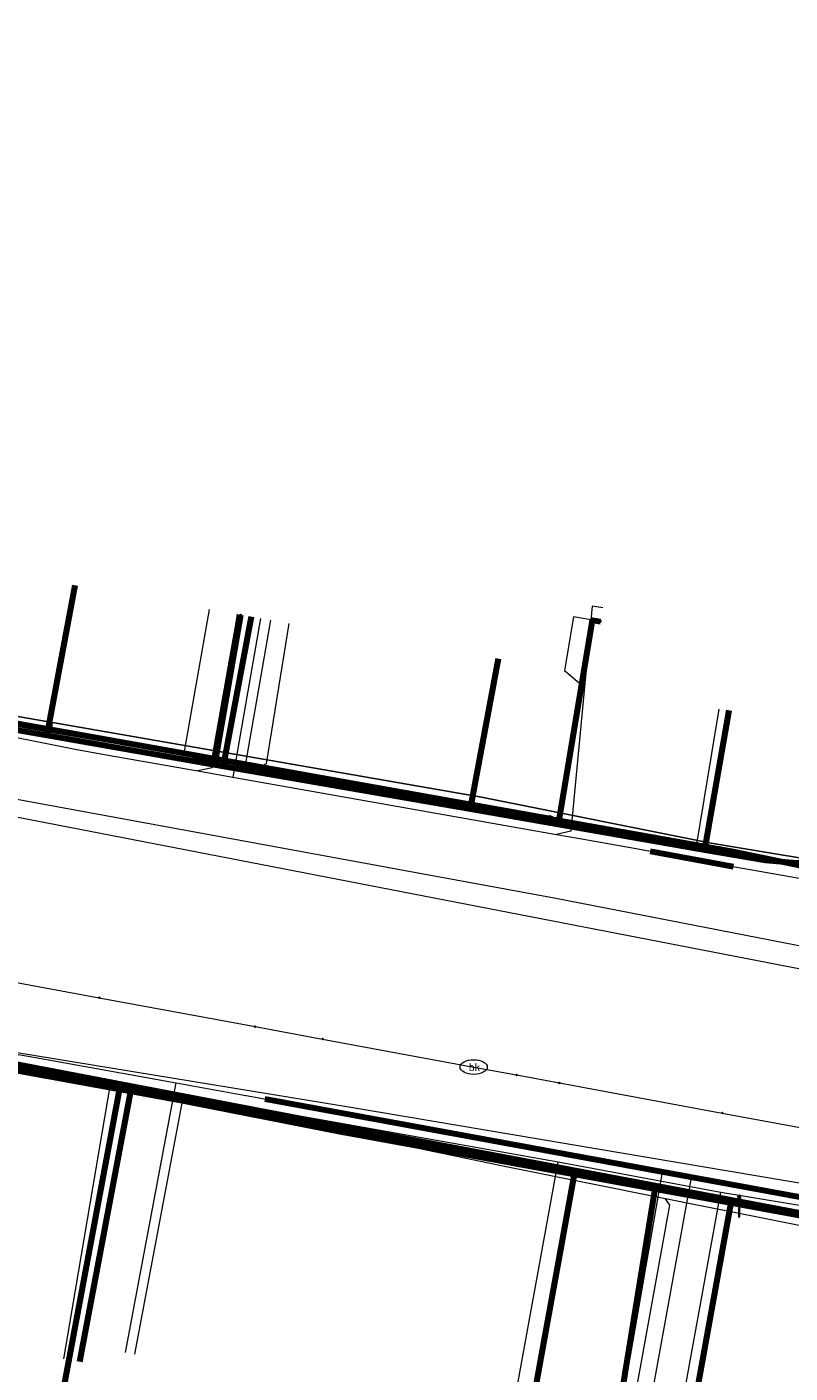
# Model space of a CAD drawing. Extents: x 152558 to 154479, y 462974 to 463683.
# Tile 150 of 256: x 153359 to 153387, y 463285 to 463335. Entities that reach past the tile are written whole.
import ezdxf
from ezdxf.enums import TextEntityAlignment as Align
from ezdxf.lldxf.tags import DXFTag

# ---------------------------------------------------------------- set-up
doc = ezdxf.new("R2010")
doc.units = 0
doc.header["$LTSCALE"] = 0.2
doc.layers.get('0').update_dxf_attribs({"linetype": 'CONTINUOUS'})
for name, color, linetype, lineweight in [('B-RO-KL-DATA_COAXIAAL_7_ZIGGO BV-G', 90, 'KL-DATA-N', 18), ('B-RO-KL-DATA_HULPSTUK_KPN BV-S', 90, 'CONTINUOUS', 25), ('B-RO-KL-DATA_KABELBED_KPN BV-G', 90, 'CONTINUOUS', 100), ('B-RO-KL-DATA_KABELBED_ZIGGO BV-G', 90, 'CONTINUOUS', 100), ('B-RO-KL-DATA_REGGEFIBER OPERATOR BV-G', 90, 'KL-DATA-N', 18), ('B-RO-KL-DATA_STEDIN NETBEHEER BV-G', 90, 'KL-DATA-N', 18), ('B-RO-KL-ET_LS_400 V_STEDIN NETBEHEER BV-G', 190, 'KL-LS-N', 18), ('B-RO-KL-ET_LS_GEMEENTE AMERSFOORT-S', 190, 'CONTINUOUS', 25), ('B-RO-KL-ET_MS_10 KV_STEDIN NETBEHEER BV-G', 130, 'KL-MS-N', 18), ('B-RO-KL-GAS_HD_STAAL_114_8 BAR_STEDIN NETBEHEER BV-G', 30, 'KL-GAS-HD-N', 18), ('B-RO-KL-GAS_LD_KOPER_22_0.1 BAR_STEDIN NETBEHEER BV-G', 50, 'KL-GAS-LD-N', 18), ('B-RO-KL-GAS_LD_MANTELBUIS_ASBESTCEMENT_180_STEDIN NETBEHEER BV-G', 50, 'CONTINUOUS', 100), ('B-RO-KL-GAS_LD_PE_32_0.1 BAR_STEDIN NETBEHEER BV-G', 50, 'KL-GAS-LD-N', 18), ('B-RO-KL-GAS_LD_PE_40_0.1 BAR_STEDIN NETBEHEER BV-G', 50, 'KL-GAS-LD-N', 18), ('B-RO-KL-GAS_LD_PVC_110_0.1 BAR_STEDIN NETBEHEER BV-G', 50, 'KL-GAS-LD-N', 18), ('B-RO-KL-WATER_100_VITENS-G', 170, 'KL-WATER-N', 18), ('B-RO-KL-WATER_HULPSTUK_VITENS-S', 170, 'CONTINUOUS', 25), ('B-RO-KL-WATER_VITENS-S', 170, 'CONTINUOUS', 25)]:
    doc.layers.add(name, color=color, linetype=linetype, lineweight=lineweight)
doc.styles.add('NLCS-ISO', font='NLCS-ISO.ttf')
tags = doc.linetypes.add('KL-DATA-N', pattern='A,4,-1,[101,NLCS.SHX,S=0.5,R=0,X=0,Y=0],-1,4,-1,["D",Standard,S=1,R=0,X=-0.25,Y=-0.5],-1.5', length=12.5).pattern_tags.tags
tags[18] = DXFTag(74, 10)
tags = doc.linetypes.add('KL-GAS-HD-N', pattern='A,4,-1,[69,NLCS.SHX,S=0.5,R=0,X=0,Y=0],-1,4,-1,["H",Standard,S=1,R=0,X=0,Y=-0.5],-2', length=13).pattern_tags.tags
tags[18] = DXFTag(74, 10)
tags = doc.linetypes.add('KL-GAS-LD-N', pattern='A,4,-1,[69,NLCS.SHX,S=0.5,R=0,X=0,Y=0],-1,4,-1,["L",Standard,S=1,R=0,X=0.25,Y=-0.5],-2', length=13).pattern_tags.tags
tags[18] = DXFTag(74, 10)
tags = doc.linetypes.add('KL-LS-N', pattern='A,4,-1,[103,NLCS.SHX,S=0.75,R=0,X=0,Y=0],-1,4,-1,["L",Standard,S=1,R=0,X=0,Y=-0.5],-2', length=13).pattern_tags.tags
tags[18] = DXFTag(74, 10)
tags = doc.linetypes.add('KL-MS-N', pattern='A,4,-1,[103,NLCS.SHX,S=0.75,R=0,X=0,Y=0],-1,4,-1,["M",Standard,S=1,R=0,X=0,Y=-0.5],-2', length=13).pattern_tags.tags
tags[18] = DXFTag(74, 10)
doc.linetypes.add('KL-WATER-N', pattern='A,7,-0.5,[168,NLCS.SHX,S=0.75,R=0,X=0.75,Y=0],-2', length=9.5)

# ---------------------------------------------------------------- blocks, each defined once
blk = doc.blocks.new('SKL-WATER_BRANDKRAAN_BRANDPUT-SO')
at = {"color": 0, "linetype": 'ByBlock', "lineweight": 18}
blk.add_ellipse((0, 0), major_axis=(2.5, 0), ratio=0.54, dxfattribs=at)
at = {"color": 0, "linetype": 'ByBlock', "lineweight": 18, "style": 'NLCS-ISO'}
blk.add_text('bk', height=1.5, dxfattribs=at).set_placement((0.16, 0), align=Align.MIDDLE_CENTER)
blk = doc.blocks.new('SKL-WTB_HULP_OVERIG-SO')
at = {"color": 0, "linetype": 'ByBlock', "lineweight": 18}
for points in [[(-0.14, 0.14), (0.14, -0.14)], [(0.14, 0.14), (-0.14, -0.14)]]:
    blk.add_lwpolyline(points, dxfattribs=at)
at = {"color": 0, "linetype": 'ByBlock', "lineweight": 18, "style": 'NLCS-ISO', "flags": 1}
for tag, p in [('TYPE', (1.5, 0)), ('OMSCHRIJVING', (1.5, -3)), ('LABEL', (1.5, -1.5))]:
    blk.add_attdef(tag, p, '', height=1, dxfattribs=at)
blk = doc.blocks.new('SKL-WTB_HULP_MOF-SO')
at = {"linetype": 'ByBlock', "lineweight": 18}
h = blk.add_hatch(color=0, dxfattribs=at)
h.dxf.hatch_style = 1
h.paths.add_polyline_path([(-0.5625, 0, 1), (0.5625, 0, 1)])
at = {"color": 0, "linetype": 'ByBlock', "lineweight": 18}
blk.add_circle((0, 0), 0.5625, dxfattribs=at)
at = {"color": 0, "linetype": 'ByBlock', "lineweight": 18, "style": 'NLCS-ISO', "flags": 1}
for tag, p in [('TYPE', (1.5, 0)), ('OMSCHRIJVING', (1.5, -3)), ('LABEL', (1.5, -1.5))]:
    blk.add_attdef(tag, p, '', height=1, dxfattribs=at)
blk = doc.blocks.new('SKL-ET_LS_MAST-SO')
for p, q in [((-0.05, 2.07), (0.05, 2.07)), ((-0.05, -2), (0.05, -2))]:
    blk.add_line(p, q)
for points in [[(-0.18, 1.76), (-0.22, 1.76), (-0.22, 1.84), (-0.18, 1.84), (-0.18, 1.79)], [(-0.18, 1.49), (-0.22, 1.49), (-0.22, 1.57), (-0.18, 1.57), (-0.18, 1.52)], [(-0.18, 1.79), (-0.05, 1.79)], [(-0.18, 1.76), (-0.05, 1.76)], [(-0.18, 1.52), (-0.05, 1.52)], [(-0.18, 1.49), (-0.05, 1.49)], [(-0.05, -2), (-0.05, 2.07)], [(0.05, -2), (0.05, 2.07)], [(0.18, 1.92), (0.05, 1.92)], [(0.18, 1.89), (0.05, 1.89)], [(0.18, 1.66), (0.05, 1.66)], [(0.18, 1.63), (0.05, 1.63)], [(0.18, 1.39), (0.05, 1.39)], [(0.18, 1.36), (0.05, 1.36)], [(0.18, 1.89), (0.22, 1.89), (0.22, 1.97), (0.18, 1.97), (0.18, 1.92)], [(0.18, 1.63), (0.22, 1.63), (0.22, 1.71), (0.18, 1.71), (0.18, 1.66)], [(0.18, 1.36), (0.22, 1.36), (0.22, 1.44), (0.18, 1.44), (0.18, 1.39)]]:
    blk.add_lwpolyline(points)

msp = doc.modelspace()

# ---------------------------------------------------------------- linework, layer by layer
at = {"layer": 'B-RO-KL-DATA_COAXIAAL_7_ZIGGO BV-G', "flags": 128}
for points in [[(153354.024, 463315.122), (153352.992, 463309.619), (153359.279, 463308.526), (153365.763, 463307.398), (153374.823, 463305.823), (153383.433, 463304.326), (153385.664, 463303.938), (153386.812, 463303.85), (153387.957, 463303.984), (153389.055, 463304.334), (153390.066, 463304.888), (153390.25, 463305.041), (153390.952, 463305.625), (153391.681, 463306.518), (153392.226, 463307.534), (153392.567, 463308.635), (153392.757, 463309.554), (153398.681, 463305.928), (153398.718, 463306.125), (153399.164, 463308.558), (153399.615, 463311.013), (153399.651, 463311.198), (153400.426, 463311.049)], [(153360.309, 463314.019), (153359.279, 463308.526), (153365.763, 463307.398), (153374.823, 463305.823), (153383.433, 463304.326), (153385.664, 463303.938), (153386.812, 463303.85), (153387.957, 463303.984), (153389.055, 463304.334), (153390.066, 463304.888), (153390.25, 463305.041), (153390.952, 463305.625), (153391.681, 463306.518), (153392.226, 463307.534), (153392.567, 463308.635), (153392.757, 463309.554), (153398.681, 463305.928), (153398.718, 463306.125), (153399.164, 463308.558), (153399.615, 463311.013), (153399.651, 463311.198), (153400.426, 463311.049)], [(153400.805, 463313.025), (153400.039, 463313.172), (153399.675, 463311.32), (153399.651, 463311.198), (153399.615, 463311.013), (153399.164, 463308.558), (153398.718, 463306.125), (153398.681, 463305.928), (153392.757, 463309.554), (153392.567, 463308.635), (153392.226, 463307.534), (153391.681, 463306.518), (153390.952, 463305.625), (153390.25, 463305.041), (153387.872, 463290.826), (153384.428, 463291.452), (153378.673, 463292.499), (153366.317, 463294.745), (153362.362, 463295.464), (153360.491, 463285.541)], [(153366.79, 463312.877), (153365.763, 463307.398), (153374.823, 463305.823), (153383.433, 463304.326), (153385.664, 463303.938), (153386.812, 463303.85), (153387.957, 463303.984), (153389.055, 463304.334), (153390.066, 463304.888), (153390.25, 463305.041), (153390.952, 463305.625), (153391.681, 463306.518), (153392.226, 463307.534), (153392.567, 463308.635), (153392.757, 463309.554), (153398.681, 463305.928), (153398.718, 463306.125), (153399.164, 463308.558), (153399.615, 463311.013), (153399.651, 463311.198), (153400.426, 463311.049)], [(153374.44, 463282.613), (153374.647, 463283.755), (153377.008, 463283.327), (153378.673, 463292.499), (153384.428, 463291.452), (153387.872, 463290.826), (153390.25, 463305.041), (153390.952, 463305.625), (153391.681, 463306.518), (153392.226, 463307.534), (153392.567, 463308.635), (153392.757, 463309.554), (153398.681, 463305.928), (153398.718, 463306.125), (153399.164, 463308.558), (153399.615, 463311.013), (153399.651, 463311.198), (153399.675, 463311.32), (153400.039, 463313.172), (153400.805, 463313.025)], [(153382.555, 463281.131), (153383.345, 463285.486), (153384.428, 463291.452), (153387.872, 463290.826), (153390.25, 463305.041), (153390.952, 463305.625), (153391.681, 463306.518), (153392.226, 463307.534), (153392.567, 463308.635), (153392.757, 463309.554), (153398.681, 463305.928), (153398.718, 463306.125), (153399.164, 463308.558), (153399.615, 463311.013), (153399.651, 463311.198), (153399.675, 463311.32), (153400.039, 463313.172), (153400.805, 463313.025)], [(153375.855, 463311.33), (153374.823, 463305.823), (153383.433, 463304.326), (153385.664, 463303.938), (153386.812, 463303.85), (153387.957, 463303.984), (153389.055, 463304.334), (153390.066, 463304.888), (153390.25, 463305.041), (153390.952, 463305.625), (153391.681, 463306.518), (153392.226, 463307.534), (153392.567, 463308.635), (153392.757, 463309.554), (153398.681, 463305.928), (153398.718, 463306.125), (153399.164, 463308.558), (153399.615, 463311.013), (153399.651, 463311.198), (153400.426, 463311.049)], [(153384.323, 463309.432), (153383.433, 463304.326), (153385.664, 463303.938), (153386.812, 463303.85), (153387.957, 463303.984), (153389.055, 463304.334), (153390.066, 463304.888), (153390.25, 463305.041), (153390.952, 463305.625), (153391.681, 463306.518), (153392.226, 463307.534), (153392.567, 463308.635), (153392.757, 463309.554), (153398.681, 463305.928), (153398.718, 463306.125), (153399.164, 463308.558), (153399.615, 463311.013), (153399.651, 463311.198), (153400.426, 463311.049)]]:
    msp.add_lwpolyline(points, dxfattribs=at)
at = {"layer": 'B-RO-KL-DATA_KABELBED_KPN BV-G', "flags": 128}
for points in [[(153256.343, 463314.813), (153262.758, 463313.693), (153262.941, 463313.66), (153266.668, 463312.992), (153272.2, 463312.001), (153310.602, 463305.124), (153329.739, 463301.956), (153330.597, 463301.814), (153340.291, 463299.87), (153347.937, 463298.41), (153370.213, 463294.157), (153388.166, 463290.772)], [(153365.494, 463307.658), (153366.412, 463312.943)], [(153377.751, 463305.468), (153377.754, 463305.467), (153378.096, 463305.402), (153378.097, 463305.406), (153379.317, 463312.756), (153379.613, 463312.707)], [(153346.095, 463311.119), (153346.096, 463311.119), (153347.638, 463310.849), (153365.494, 463307.658), (153377.751, 463305.468), (153377.754, 463305.467), (153378.097, 463305.406), (153384.426, 463304.275), (153402.325, 463300.582), (153418.41, 463298.254), (153427.7, 463296.909), (153428.614, 463296.732), (153475.07, 463287.734), (153475.159, 463287.717)], [(153353.244, 463297.276), (153361.832, 463295.595), (153370.176, 463293.961), (153381.61, 463291.88), (153389.907, 463290.37), (153389.91, 463290.369), (153399.458, 463288.632), (153401.64, 463288.235), (153402.874, 463288.01), (153422.416, 463284.453), (153436.933, 463281.811), (153442.739, 463280.695), (153446.524, 463279.967), (153447.819, 463279.718), (153451.257, 463279.057), (153454.462, 463278.441), (153454.895, 463278.358), (153465.669, 463276.286), (153469.909, 463275.629), (153475.745, 463274.724)], [(153361.832, 463295.595), (153361.955, 463295.568), (153359.097, 463280.308), (153359.392, 463280.253)], [(153381.61, 463291.88), (153380.043, 463282.235)]]:
    msp.add_lwpolyline(points, dxfattribs=at)
at = {"layer": 'B-RO-KL-DATA_KABELBED_ZIGGO BV-G', "flags": 128}
for points in [[(153354.024, 463315.122), (153352.992, 463309.619), (153359.279, 463308.526)], [(153360.309, 463314.019), (153359.279, 463308.526)], [(153366.79, 463312.877), (153365.763, 463307.398)], [(153375.855, 463311.33), (153374.823, 463305.823)], [(153384.323, 463309.432), (153383.433, 463304.326)], [(153359.279, 463308.526), (153365.763, 463307.398)], [(153365.763, 463307.398), (153374.823, 463305.823)], [(153374.823, 463305.823), (153383.433, 463304.326)], [(153383.433, 463304.326), (153385.664, 463303.938), (153386.812, 463303.85), (153387.957, 463303.984), (153389.055, 463304.334), (153390.25, 463305.041)], [(153356.286, 463296.569), (153362.362, 463295.464)], [(153360.491, 463285.541), (153362.362, 463295.464)], [(153362.362, 463295.464), (153366.317, 463294.745)], [(153366.317, 463294.745), (153378.673, 463292.499)], [(153374.44, 463282.613), (153374.647, 463283.755), (153377.008, 463283.327), (153378.673, 463292.499)], [(153378.673, 463292.499), (153384.428, 463291.452)], [(153383.345, 463285.486), (153384.428, 463291.452)], [(153384.428, 463291.452), (153387.872, 463290.826)], [(153382.555, 463281.131), (153383.345, 463285.486)]]:
    msp.add_lwpolyline(points, dxfattribs=at)
at = {"layer": 'B-RO-KL-DATA_REGGEFIBER OPERATOR BV-G', "flags": 128}
for points in [[(153392.967, 463310.032), (153393.36, 463309.953), (153392.372, 463306.945), (153388.518, 463303.56), (153383.146, 463304.53), (153382.086, 463304.732), (153381.82, 463304.614), (153366.547, 463307.284), (153364.314, 463307.795), (153354.976, 463309.561), (153352.399, 463309.965), (153342.985, 463311.501), (153335.363, 463312.786), (153333.477, 463313.4), (153332.67, 463313.491), (153323.489, 463315.178), (153310.916, 463317.869), (153302.599, 463319.011), (153292.076, 463320.906), (153282.729, 463322.637), (153282.631, 463323.21), (153280.618, 463323.593), (153280.6, 463323.628)], [(153364.314, 463307.795), (153365.254, 463313.146)], [(153366.547, 463307.284), (153367.506, 463312.751)], [(153383.146, 463304.53), (153388.518, 463303.56), (153392.372, 463306.945), (153393.36, 463309.953)], [(153354.976, 463309.561), (153364.314, 463307.795)], [(153383.146, 463304.53), (153383.976, 463309.485)], [(153364.314, 463307.795), (153366.547, 463307.284)], [(153366.547, 463307.284), (153381.82, 463304.614), (153382.086, 463304.732), (153383.146, 463304.53)], [(153359.901, 463285.644), (153361.627, 463295.796), (153378.053, 463292.874)], [(153376.235, 463282.858), (153378.053, 463292.874)], [(153378.053, 463292.874), (153384.033, 463291.762)], [(153382.22, 463281.782), (153384.033, 463291.762)], [(153384.033, 463291.762), (153389.298, 463290.885)]]:
    msp.add_lwpolyline(points, dxfattribs=at)
at = {"layer": 'B-RO-KL-DATA_STEDIN NETBEHEER BV-G', "flags": 128}
msp.add_lwpolyline([(153345.19, 463311.536), (153349.211, 463310.785), (153375.238, 463306.258), (153383.678, 463304.567), (153389.267, 463303.64), (153402.355, 463300.679), (153416.554, 463298.008), (153439.985, 463293.52), (153434.169, 463265.325), (153432.961, 463259.751), (153431.109, 463248.21), (153424.99, 463249.287), (153424.886, 463248.696)], dxfattribs=at)
at = {"layer": 'B-RO-KL-ET_LS_400 V_STEDIN NETBEHEER BV-G', "flags": 128}
for points in [[(153366.269, 463312.968), (153366.218, 463312.673)], [(153379.613, 463312.707), (153378.627, 463312.873), (153378.296, 463310.9), (153378.994, 463310.321), (153378.171, 463305.411)], [(153476.053, 463287.382), (153429.514, 463295.682), (153423.529, 463296.749), (153420.53, 463297.284), (153412.841, 463298.467), (153410.626, 463298.808), (153409.129, 463299.038), (153405.513, 463299.595), (153404.341, 463300.42), (153402.373, 463300.778), (153389.978, 463303.196), (153387.522, 463303.687), (153383.661, 463304.468), (153380.624, 463304.99), (153378.171, 463305.411), (153370.577, 463306.715), (153367.102, 463307.312), (153365.331, 463307.617), (153363.611, 463307.912), (153356.645, 463309.108), (153354.883, 463309.411), (153352.477, 463309.824), (153346.366, 463310.873), (153346.081, 463310.955), (153345.816, 463311.088), (153345.58, 463311.269), (153345.384, 463311.492), (153345.294, 463311.644), (153345.256, 463311.708), (153345.133, 463312.027), (153345.087, 463312.32), (153345.099, 463312.616)], [(153366.218, 463312.673), (153365.331, 463307.617)], [(153368.166, 463312.635), (153367.331, 463307.476), (153367.102, 463307.312)], [(153514.351, 463278.158), (153496.257, 463280.977), (153403.611, 463297.551), (153377.908, 463302.549), (153344.38, 463308.709), (153344.893, 463311.503)], [(153499.1, 463271.548), (153498.263, 463271.704), (153493.562, 463273.801), (153492.077, 463275.146), (153488.731, 463275.751), (153485.887, 463274.638), (153479.16, 463273.96), (153475.696, 463274.586), (153472.274, 463275.098), (153465.631, 463276.09), (153459.038, 463277.334), (153449.293, 463279.174), (153437.667, 463281.369), (153430.429, 463282.701), (153419.434, 463284.721), (153414, 463285.72), (153404.17, 463287.438), (153402.221, 463287.778), (153400.94, 463288.001), (153399.148, 463288.314), (153394.127, 463289.19), (153392.17, 463289.531), (153390.281, 463289.861), (153381.998, 463291.517), (153376.023, 463292.712), (153366.295, 463294.745), (153364.278, 463295.166), (153362.283, 463295.583), (153352.345, 463297.442), (153352.085, 463297.491), (153350.618, 463297.765), (153345.668, 463298.691)], [(153362.513, 463285.808), (153364.278, 463295.166)], [(153380.489, 463282.096), (153382.158, 463291.281), (153381.998, 463291.517)]]:
    msp.add_lwpolyline(points, dxfattribs=at)
at = {"layer": 'B-RO-KL-ET_MS_10 KV_STEDIN NETBEHEER BV-G', "flags": 128}
for points in [[(153635.874, 463260.785), (153634.069, 463260.963), (153631.39, 463259.115), (153557.914, 463271.958), (153537.219, 463275.654), (153532.667, 463276.38), (153496.671, 463283.138), (153482.656, 463285.588), (153474.037, 463287.357), (153444.891, 463292.58), (153416.554, 463298.008), (153402.355, 463300.679), (153389.267, 463303.64), (153383.678, 463304.567), (153375.238, 463306.258), (153349.211, 463310.785), (153332.803, 463312.848), (153332.66, 463312.893), (153332.544, 463312.987), (153332.47, 463313.117), (153332.449, 463313.265), (153332.484, 463313.41), (153332.52, 463313.474), (153332.766, 463313.612), (153333.786, 463314.455), (153334.639, 463315.466), (153335.299, 463316.613), (153335.741, 463317.853), (153338.985, 463339.678), (153343.107, 463365.714), (153347.476, 463393.052), (153348.86, 463403.066), (153353.013, 463429.971), (153362.849, 463428.502), (153366.92, 463427.944), (153366.592, 463425.748), (153365.306, 463425.94)], [(153362.569, 463426.623), (153360.852, 463426.879), (153359.918, 463418.422), (153359.95, 463418.278), (153360.051, 463418.171), (153360.093, 463418.149), (153360.375, 463418.108), (153360.442, 463418.079), (153360.549, 463417.988), (153360.619, 463417.865), (153360.635, 463417.797), (153360.631, 463417.659), (153355.496, 463385.014), (153354.83, 463380.416), (153354.338, 463377.644), (153352.115, 463363.843), (153350.453, 463352.782), (153349.919, 463349.961), (153348.231, 463338.924), (153346.651, 463330.272), (153345.963, 463325.047), (153345.581, 463322.303), (153343.806, 463311.525), (153343.795, 463310.728), (153343.943, 463309.945), (153344.244, 463309.208), (153344.686, 463308.545), (153345.25, 463307.982), (153348.615, 463307.387), (153408.246, 463295.83), (153513.568, 463276.94), (153632.959, 463256.43), (153633.748, 463260.681), (153634.082, 463260.911), (153635.422, 463260.78)]]:
    msp.add_lwpolyline(points, dxfattribs=at)
at = {"layer": 'B-RO-KL-GAS_HD_STAAL_114_8 BAR_STEDIN NETBEHEER BV-G', "flags": 128}
msp.add_lwpolyline([(153347.874, 463299.176), (153348.442, 463299.05), (153349.419, 463298.833), (153350.293, 463298.639), (153358.119, 463296.902), (153370.377, 463294.89), (153388.367, 463291.854), (153404.844, 463288.784), (153437.146, 463282.942), (153465.862, 463277.37), (153500, 463271.65), (153586.642, 463255.984), (153651.365, 463244.618), (153652.339, 463250), (153657.914, 463278.29), (153659.867, 463287.148), (153667.194, 463325.79), (153668.067, 463331.705), (153666.354, 463338.703), (153667.888, 463346.808), (153670.326, 463362.567), (153673.383, 463379.168), (153677.138, 463400.068), (153680.22, 463403.93), (153680.672, 463404.367), (153680.699, 463404.393), (153681.391, 463405.062)], dxfattribs=at)
at = {"layer": 'B-RO-KL-GAS_LD_KOPER_22_0.1 BAR_STEDIN NETBEHEER BV-G', "flags": 128}
msp.add_lwpolyline([(153362.166, 463285.873), (153364.032, 463295.775)], dxfattribs=at)
at = {"layer": 'B-RO-KL-GAS_LD_MANTELBUIS_ASBESTCEMENT_180_STEDIN NETBEHEER BV-G', "flags": 128}
for points in [[(153381.442, 463304.275), (153384.49, 463303.709)], [(153367.293, 463295.186), (153395.329, 463290.041)]]:
    msp.add_lwpolyline(points, dxfattribs=at)
at = {"layer": 'B-RO-KL-GAS_LD_PE_32_0.1 BAR_STEDIN NETBEHEER BV-G', "flags": 128}
for points in [[(153379.696, 463313.2), (153379.302, 463313.266), (153378.523, 463305.007), (153377.998, 463304.891)], [(153367.129, 463312.817), (153366.108, 463306.995)], [(153380.095, 463282.167), (153381.888, 463292.493)], [(153381.079, 463281.989), (153382.949, 463292.293)]]:
    msp.add_lwpolyline(points, dxfattribs=at)
at = {"layer": 'B-RO-KL-GAS_LD_PE_40_0.1 BAR_STEDIN NETBEHEER BV-G', "flags": 128}
msp.add_lwpolyline([(153366.342, 463312.955), (153365.355, 463307.331), (153364.829, 463307.221)], dxfattribs=at)
at = {"layer": 'B-RO-KL-GAS_LD_PVC_110_0.1 BAR_STEDIN NETBEHEER BV-G', "flags": 128}
for points in [[(153344.378, 463311.203), (153348.604, 463310.359), (153353.215, 463309.438), (153353.608, 463309.36), (153355.662, 463308.95), (153360.384, 463308.007), (153361.604, 463307.791), (153364.829, 463307.221), (153366.108, 463306.995), (153366.455, 463306.934), (153377.998, 463304.891), (153378.857, 463304.739), (153381.06, 463304.349), (153384.124, 463303.775), (153390.81, 463302.593), (153397.67, 463301.407), (153398.04, 463301.301)], [(153343.439, 463299.237), (153350.15, 463298.139), (153351.513, 463297.916), (153355.246, 463297.305), (153356.153, 463297.156), (153358.6, 463296.756), (153364.032, 463295.775), (153366.594, 463295.312), (153366.604, 463295.31), (153372.686, 463294.211), (153379.591, 463292.922), (153381.888, 463292.493), (153382.949, 463292.293), (153385.882, 463291.742), (153392.935, 463290.47), (153393.7, 463290.333), (153398.596, 463289.429), (153401.015, 463288.976), (153402.293, 463288.737), (153404.673, 463288.292), (153411.219, 463287.085), (153412.774, 463286.799), (153417.845, 463285.891), (153419.496, 463285.6), (153421.27, 463285.287), (153424.661, 463284.682), (153429.228, 463283.81), (153430.195, 463283.625), (153432.16, 463283.25), (153434.64, 463282.777), (153438.992, 463281.947), (153441.454, 463281.477), (153446.814, 463280.454), (153447.367, 463280.349), (153451.103, 463279.636), (153452.492, 463279.371), (153457.59, 463278.446), (153458.99, 463278.192), (153460.565, 463277.906), (153463.289, 463277.411), (153469.051, 463276.365), (153473.515, 463275.554), (153476.208, 463275.04), (153477.246, 463274.864), (153484.427, 463273.71), (153490.544, 463272.667), (153497.148, 463271.504)]]:
    msp.add_lwpolyline(points, dxfattribs=at)
at = {"layer": 'B-RO-KL-WATER_100_VITENS-G', "flags": 128}
for points in [[(153339.869, 463302.841), (153347.899, 463301.356), (153350.67, 463300.844), (153350.922, 463300.797), (153351.386, 463300.711), (153354.914, 463300.058), (153356.22, 463299.817), (153356.472, 463299.77), (153356.902, 463299.69), (153361.206, 463298.894), (153365.074, 463298.179), (153366.929, 463297.836), (153369.403, 463297.378), (153374.956, 463296.351)], [(153374.956, 463296.351), (153376.53, 463296.06), (153378.103, 463295.769), (153384.083, 463294.662), (153391.997, 463293.198), (153394.442, 463292.746)]]:
    msp.add_lwpolyline(points, dxfattribs=at)

# ---------------------------------------------------------------- block references
at = {"layer": 'B-RO-KL-DATA_HULPSTUK_KPN BV-S', "xscale": 0.2, "yscale": 0.2, "zscale": 0.2}
for name, p in [('SKL-WTB_HULP_OVERIG-SO', (153366.412, 463312.943)), ('SKL-WTB_HULP_OVERIG-SO', (153379.613, 463312.707)), ('SKL-WTB_HULP_MOF-SO', (153365.494, 463307.658)), ('SKL-WTB_HULP_OVERIG-SO', (153365.494, 463307.658)), ('SKL-WTB_HULP_MOF-SO', (153377.751, 463305.468)), ('SKL-WTB_HULP_OVERIG-SO', (153377.752, 463305.468)), ('SKL-WTB_HULP_MOF-SO', (153361.832, 463295.595)), ('SKL-WTB_HULP_OVERIG-SO', (153361.832, 463295.595)), ('SKL-WTB_HULP_MOF-SO', (153381.61, 463291.88)), ('SKL-WTB_HULP_OVERIG-SO', (153381.61, 463291.88))]:
    msp.add_blockref(name, p, dxfattribs=at)
at = {"layer": 'B-RO-KL-ET_LS_GEMEENTE AMERSFOORT-S', "xscale": 0.2, "yscale": 0.2, "zscale": 0.2}
for p in [(153359.461, 463309.089), (153384.706, 463291.24)]:
    msp.add_blockref('SKL-ET_LS_MAST-SO', p, dxfattribs=at)
at = {"layer": 'B-RO-KL-WATER_HULPSTUK_VITENS-S', "xscale": 0.2, "yscale": 0.2, "zscale": 0.2}
for p in [(153361.206, 463298.894), (153366.929, 463297.836), (153369.403, 463297.378), (153376.53, 463296.06), (153378.103, 463295.769), (153384.083, 463294.662)]:
    msp.add_blockref('SKL-WTB_HULP_OVERIG-SO', p, dxfattribs=at)
at = {"layer": 'B-RO-KL-WATER_VITENS-S', "xscale": 0.2, "yscale": 0.2, "zscale": 0.2}
msp.add_blockref('SKL-WATER_BRANDKRAAN_BRANDPUT-SO', (153374.956, 463296.351), dxfattribs=at)

doc.saveas('drawing.dxf')
